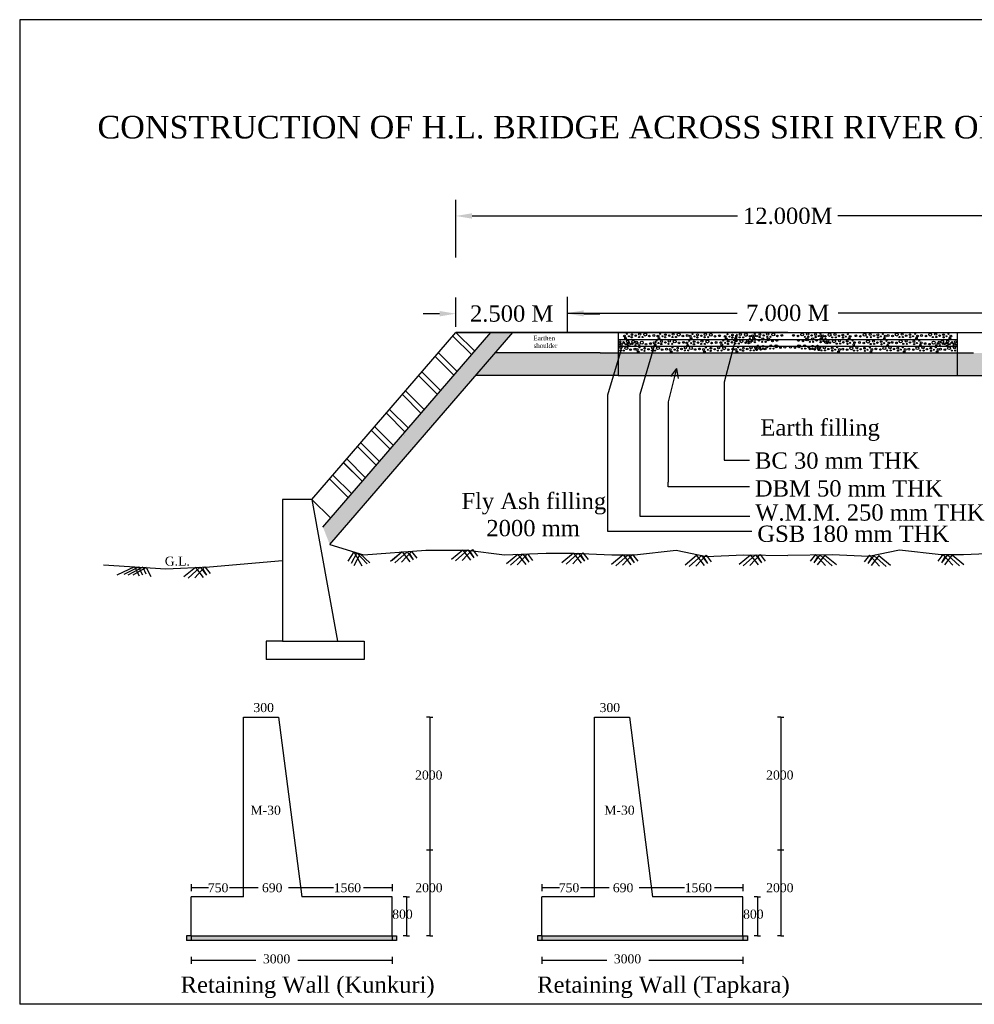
# Model space of a CAD drawing. Header units: inches. Extents: x -569 to 1089, y 56 to 242.
# Tile 3 of 5: x -25 to -14, y 56 to 67. Entities that reach past the tile are written whole.
import ezdxf

# ---------------------------------------------------------------- set-up
doc = ezdxf.new("R2010")
doc.units = ezdxf.units.IN
doc.header["$MEASUREMENT"] = 0
doc.dimstyles.get("Standard").update_dxf_attribs({"dimtxt": 0.18, "dimasz": 0.18, "dimexe": 0.18, "dimexo": 0.0625, "dimgap": 0.09, "dimtad": 0, "dimtih": 1, "dimtoh": 1, "dimdec": 4, "dimzin": 0, "dimdsep": 46, "dimtxsty": 'Standard', "dimcen": 0.09, "dimadec": 0, "dimazin": 0, "dimtfac": 1, "dimtdec": 4, "dimtofl": 0, "dimtmove": 0, "dimatfit": 3, "dimfxl": 1, "dimtolj": 1, "dimtzin": 0, "dimarcsym": 0})

# ---------------------------------------------------------------- blocks, each defined once
blk = doc.blocks.new('*D8')
at = {"color": 0, "lineweight": -2, "transparency": 16777216}
for p, q in [((-19.731, 64.579), (-19.731, 65.22)), ((-12.391, 64.579), (-12.391, 65.22)), ((-19.551, 65.04), (-16.616, 65.04)), ((-12.571, 65.04), (-15.506, 65.04))]:
    blk.add_line(p, q, dxfattribs=at)
at = {"color": 0, "transparency": 16777216}
for points in [[(-19.551, 65.07), (-19.551, 65.01), (-19.731, 65.04)], [(-12.571, 65.07), (-12.571, 65.01), (-12.391, 65.04)]]:
    blk.add_solid(points, dxfattribs=at)
at = {"layer": 'Defpoints', "color": 0, "transparency": 16777216}
for p in [(-12.391, 65.04), (-19.731, 64.516), (-12.391, 64.516)]:
    blk.add_point(p, dxfattribs=at)
at = {"color": 0, "transparency": 16777216, "insert": (-16.061, 65.04), "char_height": 0.18, "attachment_point": 5}
blk.add_mtext('\\A1;{\\fTimes New Roman|b0|i0|c0|p18;12.000M}', dxfattribs=at)
blk = doc.blocks.new('*D9')
at = {"color": 0, "lineweight": -2, "transparency": 16777216}
for p, q in [((-19.731, 63.812), (-19.731, 64.139)), ((-18.497, 63.812), (-18.497, 64.139)), ((-19.911, 63.959), (-20.091, 63.959)), ((-18.317, 63.959), (-18.137, 63.959))]:
    blk.add_line(p, q, dxfattribs=at)
at = {"color": 0, "transparency": 16777216}
for points in [[(-19.911, 63.989), (-19.911, 63.929), (-19.731, 63.959)], [(-18.317, 63.989), (-18.317, 63.929), (-18.497, 63.959)]]:
    blk.add_solid(points, dxfattribs=at)
at = {"layer": 'Defpoints', "color": 0, "transparency": 16777216}
for p in [(-19.731, 63.959), (-19.731, 63.75), (-18.497, 63.75)]:
    blk.add_point(p, dxfattribs=at)
at = {"color": 0, "transparency": 16777216, "insert": (-19.114, 63.959), "char_height": 0.18, "width": 1.2043, "attachment_point": 5}
blk.add_mtext('\\A1;{\\fTimes New Roman|b0|i0|c0|p18;2.500 M}', dxfattribs=at)

msp = doc.modelspace()

# ---------------------------------------------------------------- hatches: boundary and pattern name
at = {"true_color": 0x603913}
h = msp.add_hatch(dxfattribs=at)
h.set_pattern_fill('AR-SAND', color=39, angle=45, style=0)
h.paths.add_polyline_path([(-21.20093, 61.59666), (-21.12549, 61.40515), (-19.10129, 63.74955), (-19.34327, 63.74955)])
h = msp.add_hatch(dxfattribs=at)
h.set_pattern_fill('HONEY', color=39, scale=0.25, angle=45, style=0)
h.paths.add_polyline_path([(-21.20093, 61.59666), (-21.12549, 61.40515), (-19.10129, 63.74955), (-19.34327, 63.74955)])
h = msp.add_hatch(dxfattribs=at)
h.set_pattern_fill('HONEY', color=39, scale=0.25, angle=45, style=0)
h.paths.add_polyline_path([(-16.06082, 63.27455), (-16.06082, 63.52455), (-18.13505, 63.52455), (-19.29497, 63.52523), (-19.50943, 63.27685), (-18.72805, 63.27455), (-18.13505, 63.27455), (-17.93582, 63.27455)])
h = msp.add_hatch(dxfattribs=at)
h.set_pattern_fill('HONEY', color=39, scale=0.25, angle=45, style=0)
h.set_pattern_definition([(135, (-32.121647, -9e-14), (-0.014008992, 0.052282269), [0.03125, -0.0625]), (15, (-32.121647, -9e-14), (0.052282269, -0.014008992), [0.03125, -0.0625]), (75, (-32.121647, -9e-14), (0.038273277, 0.038273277), [-0.0625, 0.03125])])
h.paths.add_polyline_path([(-16.06082, 63.27455), (-16.06082, 63.52455), (-13.9866, 63.52455), (-12.82668, 63.52523), (-12.61222, 63.27685), (-13.3936, 63.27455), (-13.9866, 63.27455), (-14.18582, 63.27455)])
h = msp.add_hatch()
h.set_pattern_fill('AR-CONC', color=256, scale=0.01)
h.set_pattern_definition([(50, (-0.482227, 0.10197), (0.07172602, -0.006275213), [0.0075, -0.0825]), (355, (-0.48223, 0.10197), (-0.01387513, 0.07521921), [0.006, -0.066]), (100.45144, (-0.47625, 0.10145), (0.057850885, 0.068944), [0.00637402, -0.07011421]), (46.1842, (-0.48223, 0.12197), (0.10672413, -0.01655193), [0.01125, -0.12375]), (96.63564, (-0.47333, 0.12059), (0.0934662, 0.09741186), [0.00956103, -0.10517138]), (351.18416, (-0.48223, 0.12197), (0.0934662, 0.09741186), [0.009, -0.099]), (21, (-0.472227, 0.11697), (0.059690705, -0.04026189), [0.0075, -0.0825]), (326, (-0.47223, 0.11697), (0.02433153, 0.072515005), [0.006, -0.066]), (71.45144, (-0.46725, 0.113616), (0.08402224, 0.032253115), [0.00637402, -0.07011421]), (37.5, (-0.482227, 0.101971), (0.001215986, 0.033289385), [0, -0.0652, 0, -0.067, 0, -0.06625]), (7.5, (-0.482227, 0.10197), (0.026306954, 0.039441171), [0, -0.0382, 0, -0.0637, 0, -0.02525]), (327.5, (-0.504527, 0.101971), (0.053382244, -0.002255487), [0, -0.025, 0, -0.078, 0, -0.1035]), (317.5, (-0.514527, 0.10197), (0.058318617, 0.0100105), [0, -0.0325, 0, -0.0518, 0, -0.0735])])
h.paths.add_polyline_path([(-20.38745, 57.0252), (-20.38745, 57.0752), (-20.43745, 57.0752), (-22.66001, 57.0752), (-22.71001, 57.0752), (-22.71001, 57.0252)])
h = msp.add_hatch()
h.set_pattern_fill('AR-CONC', color=256, scale=0.01)
h.set_pattern_definition([(50, (3.39887, 0.10197), (0.07172602, -0.006275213), [0.0075, -0.0825]), (355, (3.39887, 0.10197), (-0.01387513, 0.07521921), [0.006, -0.066]), (100.45144, (3.404845, 0.10145), (0.057850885, 0.068944), [0.00637402, -0.07011421]), (46.1842, (3.39887, 0.12197), (0.10672413, -0.01655193), [0.01125, -0.12375]), (96.63564, (3.40776, 0.12059), (0.0934662, 0.09741186), [0.00956103, -0.10517138]), (351.18416, (3.39887, 0.12197), (0.0934662, 0.09741186), [0.009, -0.099]), (21, (3.40887, 0.11697), (0.059690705, -0.04026189), [0.0075, -0.0825]), (326, (3.40887, 0.11697), (0.02433153, 0.072515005), [0.006, -0.066]), (71.45144, (3.41384, 0.113616), (0.08402224, 0.032253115), [0.00637402, -0.07011421]), (37.5, (3.398868, 0.101971), (0.001215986, 0.033289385), [0, -0.0652, 0, -0.067, 0, -0.06625]), (7.5, (3.398868, 0.10197), (0.026306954, 0.039441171), [0, -0.0382, 0, -0.0637, 0, -0.02525]), (327.5, (3.376568, 0.101971), (0.053382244, -0.002255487), [0, -0.025, 0, -0.078, 0, -0.1035]), (317.5, (3.36657, 0.10197), (0.058318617, 0.0100105), [0, -0.0325, 0, -0.0518, 0, -0.0735])])
h.paths.add_polyline_path([(-16.50636, 57.0252), (-16.50636, 57.0752), (-16.55636, 57.0752), (-18.77891, 57.0752), (-18.82891, 57.0752), (-18.82891, 57.0252)])

# ---------------------------------------------------------------- linework, layer by layer
for p, q in [((-5.1576, 67.21136), (-24.55527, 67.21136)), ((-24.55527, 67.21136), (-24.55527, 56.31957)), ((-18.49734, 63.74955), (-18.49734, 64.14638)), ((-18.49734, 63.96638), (-16.6193, 63.96638)), ((-13.62426, 63.96638), (-15.50235, 63.96638)), ((-21.32236, 61.90491), (-19.73069, 63.74955)), ((-21.32236, 61.90491), (-19.73069, 63.74955)), ((-21.20093, 61.59666), (-19.34327, 63.74955)), ((-21.20093, 61.59666), (-19.34327, 63.74955)), ((-21.20093, 61.59666), (-19.34327, 63.74955)), ((-21.20093, 61.59666), (-19.34327, 63.74955)), ((-21.12549, 61.40515), (-19.10129, 63.74955)), ((-19.73069, 63.74955), (-12.39096, 63.74955)), ((-19.73069, 63.74955), (-15.56483, 63.74955)), ((-16.06082, 63.74955), (-19.73069, 63.74955)), ((-19.73069, 63.74955), (-19.52001, 63.54473)), ((-16.06082, 63.74955), (-17.93582, 63.74955)), ((-17.93582, 63.74955), (-17.93582, 63.74955)), ((-17.93582, 63.74955), (-17.93582, 63.67455)), ((-17.93582, 63.74955), (-17.93582, 63.27455)), ((-16.62468, 63.73189), (-16.76221, 63.20016)), ((-16.62468, 63.73189), (-16.65855, 63.65499)), ((-16.62468, 63.73189), (-16.63233, 63.64714)), ((-16.06082, 63.74955), (-12.39096, 63.74955)), ((-16.06082, 63.74955), (-14.18582, 63.74955)), ((-16.06082, 63.74955), (-14.18582, 63.74955)), ((-16.06082, 63.74955), (-12.39096, 63.74955)), ((-14.18582, 63.74955), (-14.18582, 63.74955)), ((-14.18582, 63.74955), (-14.18582, 63.67455)), ((-14.18582, 63.74955), (-14.18582, 63.27455)), ((-19.76427, 63.71063), (-19.55615, 63.50284)), ((-17.93582, 63.67455), (-14.18582, 63.67455)), ((-17.5219, 63.64986), (-17.69809, 63.06372)), ((-17.5219, 63.64986), (-17.53257, 63.63874)), ((-17.5219, 63.64986), (-17.51804, 63.63308)), ((-14.18648, 63.67455), (-14.18648, 63.67455)), ((-19.92306, 63.5266), (-19.71493, 63.31883)), ((-18.13505, 63.52455), (-14.00741, 63.52455)), ((-17.9038, 63.56302), (-18.05538, 63.05873)), ((-17.93582, 63.59955), (-14.18582, 63.59955)), ((-17.9038, 63.56302), (-17.91362, 63.5511)), ((-17.9038, 63.56302), (-17.90283, 63.54833)), ((-17.5474, 63.56503), (-17.56431, 63.5511)), ((-17.5474, 63.56503), (-17.54158, 63.54344)), ((-19.95859, 63.48543), (-19.75112, 63.27689)), ((-20.10544, 63.31362), (-19.89827, 63.10634)), ((-17.2907, 63.35279), (-17.38399, 62.98583)), ((-17.2907, 63.35279), (-17.35835, 63.26353)), ((-17.2907, 63.35279), (-17.27141, 63.24103)), ((-20.14147, 63.27187), (-19.93448, 63.06438)), ((-18.13505, 63.27455), (-18.72805, 63.27455)), ((-17.93582, 63.27455), (-18.59576, 63.27455)), ((-17.93582, 63.27455), (-13.41439, 63.27455)), ((-16.76221, 63.20016), (-16.76221, 62.33839)), ((-14.18582, 63.27455), (-13.52589, 63.27455)), ((-20.32198, 63.06429), (-20.1149, 62.85529)), ((-20.28681, 63.10505), (-20.07871, 62.89723)), ((-17.69809, 63.06372), (-17.69809, 61.72036)), ((-18.05538, 63.05873), (-18.05334, 61.55462)), ((-17.38399, 62.98583), (-17.38399, 62.09463)), ((-20.49979, 62.85735), (-20.29205, 62.64912)), ((-20.46376, 62.89911), (-20.25584, 62.69108)), ((-20.66442, 62.66724), (-20.45669, 62.459)), ((-20.66442, 62.66724), (-20.45669, 62.459)), ((-20.62839, 62.709), (-20.42048, 62.50097)), ((-20.62839, 62.709), (-20.42048, 62.50097)), ((-20.78274, 62.5303), (-20.57442, 62.32274)), ((-20.81797, 62.48947), (-20.6106, 62.28081)), ((-20.97273, 62.31011), (-20.76502, 62.10185)), ((-20.97103, 62.30836), (-20.76502, 62.10185)), ((-20.93676, 62.3518), (-20.72881, 62.14382)), ((-20.935, 62.35012), (-20.72881, 62.14382)), ((-16.76221, 62.33839), (-16.48243, 62.33839)), ((-21.12704, 62.13128), (-20.9193, 61.92305)), ((-21.09101, 62.17304), (-20.88309, 61.96501)), ((-17.38384, 62.04221), (-17.38399, 62.09463)), ((-16.48445, 62.04221), (-17.38384, 62.04221)), ((-21.32236, 61.90491), (-21.64969, 61.90491)), ((-21.64969, 61.90491), (-21.64969, 60.33511)), ((-21.32236, 61.90491), (-21.11423, 61.69714)), ((-21.32236, 61.90491), (-21.03852, 60.33511)), ((-17.69809, 61.72036), (-16.47971, 61.72036)), ((-18.05334, 61.55462), (-16.45644, 61.55462)), ((-20.85911, 61.3232), (-20.92609, 61.2212)), ((-20.85911, 61.3232), (-20.76962, 61.16909)), ((-20.32488, 61.32367), (-20.45295, 61.21843)), ((-20.32488, 61.32367), (-20.43534, 61.2283)), ((-20.27099, 61.32623), (-20.4055, 61.20421)), ((-20.22072, 61.32863), (-20.33195, 61.20895)), ((-20.32488, 61.32367), (-20.23942, 61.21369)), ((-20.27099, 61.32623), (-20.27099, 61.32623)), ((-20.27099, 61.32623), (-20.20383, 61.23739)), ((-20.22072, 61.32863), (-20.1635, 61.25636)), ((-19.65311, 61.34388), (-19.78118, 61.23863)), ((-19.59922, 61.34644), (-19.73373, 61.22441)), ((-19.54895, 61.34883), (-19.66018, 61.22915)), ((-19.65311, 61.34388), (-19.56765, 61.23389)), ((-19.59922, 61.34644), (-19.59922, 61.34644)), ((-19.59922, 61.34644), (-19.53206, 61.2576)), ((-19.57229, 61.32371), (-19.53206, 61.2576)), ((-19.54895, 61.34883), (-19.49172, 61.27656)), ((-20.82463, 61.31259), (-20.88815, 61.19751)), ((-20.78899, 61.30162), (-20.85971, 61.16909)), ((-20.82463, 61.31259), (-20.71272, 61.1904)), ((-20.78899, 61.30162), (-20.68427, 61.20462)), ((-20.24406, 61.30351), (-20.20383, 61.23739)), ((-19.04453, 61.29643), (-19.1726, 61.19119)), ((-18.99064, 61.299), (-19.12515, 61.17697)), ((-18.94037, 61.30139), (-19.0516, 61.18171)), ((-19.04453, 61.29643), (-18.95907, 61.18645)), ((-18.99064, 61.299), (-18.99064, 61.299)), ((-18.99064, 61.299), (-18.92348, 61.21016)), ((-18.96371, 61.27627), (-18.92348, 61.21016)), ((-18.94037, 61.30139), (-18.88315, 61.22912)), ((-18.43074, 61.30844), (-18.55881, 61.2032)), ((-18.37685, 61.311), (-18.51136, 61.18897)), ((-18.32658, 61.31339), (-18.43781, 61.19372)), ((-18.43074, 61.30844), (-18.34528, 61.19846)), ((-18.37685, 61.311), (-18.37685, 61.311)), ((-18.37685, 61.311), (-18.30969, 61.22216)), ((-18.34992, 61.28828), (-18.30969, 61.22216)), ((-18.32658, 61.31339), (-18.26935, 61.24112)), ((-17.88106, 61.29072), (-18.00914, 61.18548)), ((-17.82718, 61.29328), (-17.96168, 61.17126)), ((-17.7769, 61.29568), (-17.88813, 61.176)), ((-17.88106, 61.29072), (-17.7956, 61.18074)), ((-17.82718, 61.29328), (-17.82718, 61.29328)), ((-17.82718, 61.29328), (-17.76001, 61.20444)), ((-17.80025, 61.27056), (-17.76001, 61.20444)), ((-17.7769, 61.29568), (-17.71968, 61.22341)), ((-17.06851, 61.28255), (-17.19658, 61.17731)), ((-17.01462, 61.28512), (-17.14913, 61.16309)), ((-16.96435, 61.28751), (-17.07558, 61.16783)), ((-17.06851, 61.28255), (-16.98305, 61.17257)), ((-17.01462, 61.28512), (-17.01462, 61.28512)), ((-17.01462, 61.28512), (-16.94746, 61.19627)), ((-16.9877, 61.26239), (-16.94746, 61.19627)), ((-16.96435, 61.28751), (-16.90713, 61.21524)), ((-16.47133, 61.28974), (-16.59941, 61.1845)), ((-16.41745, 61.29231), (-16.55196, 61.17028)), ((-16.36717, 61.2947), (-16.47841, 61.17502)), ((-16.47133, 61.28974), (-16.38587, 61.17976)), ((-16.41745, 61.29231), (-16.41745, 61.29231)), ((-16.41745, 61.29231), (-16.35028, 61.20346)), ((-16.39052, 61.26958), (-16.35028, 61.20346)), ((-16.36717, 61.2947), (-16.30995, 61.22243)), ((-15.75447, 61.2947), (-15.8117, 61.22243)), ((-15.7042, 61.29231), (-15.77136, 61.20346)), ((-15.73113, 61.26958), (-15.77136, 61.20346)), ((-15.75447, 61.2947), (-15.64324, 61.17502)), ((-15.65032, 61.28974), (-15.73577, 61.17976)), ((-15.7042, 61.29231), (-15.56969, 61.17028)), ((-15.7042, 61.29231), (-15.7042, 61.29231)), ((-15.65032, 61.28974), (-15.52224, 61.1845)), ((-15.1573, 61.28751), (-15.21452, 61.21524)), ((-15.10702, 61.28512), (-15.17419, 61.19627)), ((-15.13395, 61.26239), (-15.17419, 61.19627)), ((-15.1573, 61.28751), (-15.04607, 61.16783)), ((-15.05314, 61.28255), (-15.1386, 61.17257)), ((-15.10702, 61.28512), (-14.97252, 61.16309)), ((-15.10702, 61.28512), (-15.10702, 61.28512)), ((-15.05314, 61.28255), (-14.92506, 61.17731)), ((-14.34474, 61.29568), (-14.40197, 61.22341)), ((-14.29447, 61.29328), (-14.36163, 61.20444)), ((-14.3214, 61.27056), (-14.36163, 61.20444)), ((-14.34474, 61.29568), (-14.23351, 61.176)), ((-14.24059, 61.29072), (-14.32604, 61.18074)), ((-14.29447, 61.29328), (-14.15996, 61.17126)), ((-14.29447, 61.29328), (-14.29447, 61.29328)), ((-14.24059, 61.29072), (-14.11251, 61.18548)), ((-23.28451, 61.15987), (-23.48077, 61.06645)), ((-23.23966, 61.15688), (-23.40435, 61.07507)), ((-23.19195, 61.1537), (-23.36001, 61.06846)), ((-23.15479, 61.15123), (-23.30506, 61.06549)), ((-23.28451, 61.15987), (-23.23526, 61.06104)), ((-23.23966, 61.15688), (-23.19665, 61.07142)), ((-23.19195, 61.1537), (-23.15952, 61.08033)), ((-23.15479, 61.15123), (-23.10584, 61.05207)), ((-22.61177, 61.15246), (-22.73984, 61.04722)), ((-22.55789, 61.15502), (-22.69239, 61.03299)), ((-22.50761, 61.15741), (-22.61884, 61.03773)), ((-22.61177, 61.15246), (-22.52631, 61.04247)), ((-22.55789, 61.15502), (-22.55789, 61.15502)), ((-22.55789, 61.15502), (-22.49072, 61.06618)), ((-22.53096, 61.13229), (-22.49072, 61.06618)), ((-22.50761, 61.15741), (-22.45039, 61.08514)), ((-21.64969, 60.33511), (-21.82969, 60.33511)), ((-21.82969, 60.33511), (-21.82969, 60.1338)), ((-21.64969, 60.33511), (-21.03852, 60.33511)), ((-21.03852, 60.33511), (-20.74674, 60.33511)), ((-20.74674, 60.33511), (-20.74674, 60.1338)), ((-20.74674, 60.1338), (-21.82969, 60.1338)), ((-22.07953, 57.50858), (-22.07953, 59.49459)), ((-22.07953, 59.49459), (-21.6923, 59.49459)), ((-21.6923, 59.49459), (-21.43635, 57.50858)), ((-20.01978, 59.49459), (-20.05478, 59.49459)), ((-20.01978, 59.49459), (-20.01978, 57.0752)), ((-20.01978, 59.49459), (-19.98478, 59.49459)), ((-18.19844, 57.50858), (-18.19844, 59.49459)), ((-18.19844, 59.49459), (-17.8112, 59.49459)), ((-17.8112, 59.49459), (-17.55526, 57.50858)), ((-16.13868, 59.49459), (-16.17368, 59.49459)), ((-16.13868, 59.49459), (-16.13868, 57.0752)), ((-16.13868, 59.49459), (-16.10368, 59.49459)), ((-20.05478, 58.02941), (-19.98478, 58.02941)), ((-16.17368, 58.02941), (-16.10368, 58.02941)), ((-22.66001, 57.64973), (-22.66001, 57.57137)), ((-20.43745, 57.64973), (-20.43745, 57.57137)), ((-18.77891, 57.64973), (-18.77891, 57.57137)), ((-16.55636, 57.64973), (-16.55636, 57.57137)), ((-22.66001, 57.61055), (-22.4665, 57.61055)), ((-22.23322, 57.61055), (-22.07953, 57.61055)), ((-22.07953, 57.61055), (-21.9176, 57.61055)), ((-21.58379, 57.61055), (-21.08437, 57.61055)), ((-20.75119, 57.61055), (-20.43745, 57.61055)), ((-18.77891, 57.61055), (-18.5854, 57.61055)), ((-18.35213, 57.61055), (-18.19844, 57.61055)), ((-18.19844, 57.61055), (-18.03651, 57.61055)), ((-17.70269, 57.61055), (-17.20328, 57.61055)), ((-16.87009, 57.61055), (-16.55636, 57.61055)), ((-22.07953, 57.50858), (-22.66001, 57.50858)), ((-22.66001, 57.0752), (-22.66001, 57.50858)), ((-20.43745, 57.50858), (-21.43635, 57.50858)), ((-20.43745, 57.0752), (-20.43745, 57.50858)), ((-20.27778, 57.50858), (-20.31278, 57.50858)), ((-20.27778, 57.50858), (-20.27778, 57.0752)), ((-20.27778, 57.50858), (-20.24278, 57.50858)), ((-18.77891, 57.0752), (-18.77891, 57.50858)), ((-18.19844, 57.50858), (-18.77891, 57.50858)), ((-16.55636, 57.50858), (-17.55526, 57.50858)), ((-16.55636, 57.0752), (-16.55636, 57.50858)), ((-16.39669, 57.50858), (-16.43169, 57.50858)), ((-16.39669, 57.50858), (-16.39669, 57.0752)), ((-16.39669, 57.50858), (-16.36169, 57.50858)), ((-22.66001, 57.0752), (-22.71001, 57.0752)), ((-22.71001, 57.0752), (-22.71001, 57.0252)), ((-22.66001, 57.0752), (-20.43745, 57.0752)), ((-22.66001, 57.0752), (-22.66001, 57.0252)), ((-20.43745, 57.0752), (-20.38745, 57.0752)), ((-20.43745, 57.0752), (-20.43745, 57.0252)), ((-20.38745, 57.0752), (-20.38745, 57.0252)), ((-20.27778, 57.0752), (-20.31278, 57.0752)), ((-20.27778, 57.0752), (-20.24278, 57.0752)), ((-20.01978, 57.0752), (-20.05478, 57.0752)), ((-20.01978, 57.0752), (-19.98478, 57.0752)), ((-18.77891, 57.0752), (-18.82891, 57.0752)), ((-18.82891, 57.0752), (-18.82891, 57.0252)), ((-18.77891, 57.0752), (-16.55636, 57.0752)), ((-18.77891, 57.0752), (-18.77891, 57.0252)), ((-16.55636, 57.0752), (-16.50636, 57.0752)), ((-16.55636, 57.0752), (-16.55636, 57.0252)), ((-16.50636, 57.0752), (-16.50636, 57.0252)), ((-16.39669, 57.0752), (-16.43169, 57.0752)), ((-16.39669, 57.0752), (-16.36169, 57.0752)), ((-16.13868, 57.0752), (-16.17368, 57.0752)), ((-16.13868, 57.0752), (-16.10368, 57.0752)), ((-20.38745, 57.0252), (-22.71001, 57.0252)), ((-16.50636, 57.0252), (-18.82891, 57.0252)), ((-22.66001, 56.84633), (-22.66001, 56.76798)), ((-22.66001, 56.80716), (-21.94207, 56.80716)), ((-21.47807, 56.80716), (-20.43745, 56.80716)), ((-20.43745, 56.84633), (-20.43745, 56.76798)), ((-18.77891, 56.84633), (-18.77891, 56.76798)), ((-18.77891, 56.80716), (-18.06098, 56.80716)), ((-17.59697, 56.80716), (-16.55636, 56.80716)), ((-16.55636, 56.84633), (-16.55636, 56.76798)), ((-11.79622, 56.31957), (-24.55527, 56.31957))]:
    msp.add_line(p, q)
for points in [[(-18.13505, 63.52455), (-19.29497, 63.52523)], [(-18.72805, 63.27455), (-19.50943, 63.27685)], [(-21.12549, 61.40515), (-20.75356, 61.29072), (-20.06203, 61.34388), (-19.60101, 61.34388), (-19.19319, 61.29072), (-18.73217, 61.30844), (-18.43074, 61.30844), (-18.00518, 61.29072), (-17.75694, 61.29072), (-17.29592, 61.34388), (-16.95903, 61.273), (-16.5512, 61.29072), (-16.06082, 61.28472)], [(-10.99616, 61.40515), (-11.36809, 61.29072), (-12.05962, 61.34388), (-12.52063, 61.34388), (-12.92846, 61.29072), (-13.38948, 61.30844), (-13.69091, 61.30844), (-14.11647, 61.29072), (-14.36471, 61.29072), (-14.82572, 61.34388), (-15.16262, 61.273), (-15.57045, 61.29072), (-16.06082, 61.28472)], [(-23.62972, 61.18286), (-22.93931, 61.13687), (-22.45602, 61.15987), (-21.64969, 61.2279)]]:
    msp.add_lwpolyline(points)
for centre, radius in [((-17.86542, 63.71226), 0.01047), ((-17.83982, 63.73494), 0.00524), ((-17.78337, 63.7268), 0.00989), ((-17.7409, 63.71633), 0.00815), ((-17.69747, 63.73226), 0.0119), ((-17.63648, 63.7278), 0.01636), ((-17.59037, 63.71145), 0.00892), ((-17.54128, 63.7174), 0.0104), ((-17.49542, 63.71226), 0.01047), ((-17.46982, 63.73494), 0.00524), ((-17.41338, 63.7268), 0.00989), ((-17.3709, 63.71633), 0.00815), ((-17.32747, 63.73226), 0.0119), ((-17.26648, 63.7278), 0.01636), ((-17.22037, 63.71145), 0.00892), ((-17.17128, 63.7174), 0.0104), ((-17.14009, 63.71038), 0.01047), ((-17.11448, 63.73306), 0.00524), ((-17.05804, 63.72492), 0.00989), ((-17.01556, 63.71445), 0.00815), ((-16.97213, 63.73038), 0.0119), ((-16.91115, 63.72592), 0.01636), ((-16.86503, 63.70957), 0.00892), ((-16.81595, 63.71552), 0.0104), ((-16.75242, 63.70851), 0.01047), ((-16.72681, 63.73118), 0.00524), ((-16.67037, 63.72304), 0.00989), ((-16.62789, 63.71258), 0.00815), ((-16.58446, 63.7285), 0.0119), ((-16.52347, 63.72404), 0.01636), ((-16.44972, 63.71414), 0.01047), ((-16.42828, 63.71364), 0.0104), ((-16.42412, 63.73681), 0.00524), ((-16.40084, 63.71181), 0.00582), ((-16.36767, 63.72867), 0.00989), ((-16.32519, 63.71821), 0.00815), ((-16.28177, 63.73413), 0.0119), ((-16.22078, 63.72968), 0.01636), ((-16.17467, 63.71333), 0.00892), ((-16.12558, 63.71927), 0.0104), ((-15.99607, 63.71927), 0.0104), ((-15.94698, 63.71333), 0.00892), ((-15.90087, 63.72968), 0.01636), ((-15.83988, 63.73413), 0.0119), ((-15.79645, 63.71821), 0.00815), ((-15.75397, 63.72867), 0.00989), ((-15.7208, 63.71181), 0.00582), ((-15.69337, 63.71364), 0.0104), ((-15.69753, 63.73681), 0.00524), ((-15.67192, 63.71414), 0.01047), ((-15.59817, 63.72404), 0.01636), ((-15.53719, 63.7285), 0.0119), ((-15.49376, 63.71258), 0.00815), ((-15.45128, 63.72304), 0.00989), ((-15.39483, 63.73118), 0.00524), ((-15.36923, 63.70851), 0.01047), ((-15.3057, 63.71552), 0.0104), ((-15.25661, 63.70957), 0.00892), ((-15.2105, 63.72592), 0.01636), ((-15.14951, 63.73038), 0.0119), ((-15.10609, 63.71445), 0.00815), ((-15.06361, 63.72492), 0.00989), ((-15.00716, 63.73306), 0.00524), ((-14.98156, 63.71038), 0.01047), ((-14.95036, 63.7174), 0.0104), ((-14.90128, 63.71145), 0.00892), ((-14.85516, 63.7278), 0.01636), ((-14.79418, 63.73226), 0.0119), ((-14.75075, 63.71633), 0.00815), ((-14.70827, 63.7268), 0.00989), ((-14.65183, 63.73494), 0.00524), ((-14.62622, 63.71226), 0.01047), ((-14.58036, 63.7174), 0.0104), ((-14.53128, 63.71145), 0.00892), ((-14.48517, 63.7278), 0.01636), ((-14.42418, 63.73226), 0.0119), ((-14.38075, 63.71633), 0.00815), ((-14.33827, 63.7268), 0.00989), ((-14.28183, 63.73494), 0.00524), ((-14.25622, 63.71226), 0.01047), ((-17.91686, 63.64791), 0.00989), ((-17.91919, 63.61942), 0.00698), ((-17.90371, 63.62297), 0.01047), ((-17.87811, 63.64564), 0.00524), ((-17.87438, 63.63744), 0.00815), ((-17.85437, 63.68784), 0.00931), ((-17.85483, 63.62064), 0.00582), ((-17.83839, 63.62216), 0.00595), ((-17.83095, 63.65337), 0.0119), ((-17.82166, 63.6375), 0.00989), ((-17.82399, 63.60902), 0.00698), ((-17.81654, 63.70994), 0.00582), ((-17.79972, 63.62216), 0.00595), ((-17.7857, 63.69831), 0.00698), ((-17.77918, 63.62704), 0.00815), ((-17.76997, 63.64891), 0.01636), ((-17.74319, 63.61175), 0.00595), ((-17.73576, 63.64296), 0.0119), ((-17.72386, 63.63256), 0.00892), ((-17.70491, 63.70105), 0.00595), ((-17.70452, 63.61175), 0.00595), ((-17.67477, 63.6385), 0.01636), ((-17.66623, 63.70105), 0.00595), ((-17.62866, 63.62216), 0.00892), ((-17.57957, 63.6281), 0.0104), ((-17.53867, 63.63713), 0.01047), ((-17.52761, 63.61271), 0.00931), ((-17.51306, 63.6598), 0.00524), ((-17.48979, 63.6348), 0.00582), ((-17.48437, 63.68784), 0.00931), ((-17.45662, 63.65166), 0.00989), ((-17.45895, 63.62317), 0.00698), ((-17.44654, 63.70994), 0.00582), ((-17.4157, 63.69831), 0.00698), ((-17.41414, 63.6412), 0.00815), ((-17.37815, 63.62591), 0.00595), ((-17.37071, 63.65712), 0.0119), ((-17.33947, 63.62591), 0.00595), ((-17.33491, 63.70105), 0.00595), ((-17.30972, 63.65266), 0.01636), ((-17.29623, 63.70105), 0.00595), ((-17.26361, 63.63632), 0.00892), ((-17.21453, 63.64226), 0.0104), ((-17.17769, 63.63525), 0.01047), ((-17.16663, 63.61083), 0.00931), ((-17.15209, 63.65792), 0.00524), ((-17.12903, 63.68597), 0.00931), ((-17.12881, 63.63292), 0.00582), ((-17.09564, 63.64978), 0.00989), ((-17.09797, 63.6213), 0.00698), ((-17.09121, 63.70806), 0.00582), ((-17.06037, 63.69643), 0.00698), ((-17.05316, 63.63932), 0.00815), ((-17.01717, 63.62404), 0.00595), ((-17.00973, 63.65524), 0.0119), ((-16.97957, 63.69917), 0.00595), ((-16.9785, 63.62404), 0.00595), ((-16.94875, 63.65079), 0.01636), ((-16.9409, 63.69917), 0.00595), ((-16.90264, 63.63444), 0.00892), ((-16.85355, 63.64038), 0.0104), ((-16.8013, 63.63901), 0.01047), ((-16.79024, 63.61459), 0.00931), ((-16.77569, 63.66168), 0.00524), ((-16.75242, 63.63668), 0.00582), ((-16.74136, 63.68409), 0.00931), ((-16.71925, 63.65354), 0.00989), ((-16.72158, 63.62505), 0.00698), ((-16.70354, 63.70618), 0.00582), ((-16.67677, 63.64308), 0.00815), ((-16.6727, 63.69455), 0.00698), ((-16.64078, 63.62779), 0.00595), ((-16.63334, 63.659), 0.0119), ((-16.60211, 63.62779), 0.00595), ((-16.5919, 63.69729), 0.00595), ((-16.57236, 63.65454), 0.01636), ((-16.55322, 63.69729), 0.00595), ((-16.52624, 63.63819), 0.00892), ((-16.50425, 63.65902), 0.01047), ((-16.49319, 63.6346), 0.00931), ((-16.47716, 63.64414), 0.0104), ((-16.47736, 63.70769), 0.00892), ((-16.47864, 63.68169), 0.00524), ((-16.45536, 63.65669), 0.00582), ((-16.43867, 63.68972), 0.00931), ((-16.4222, 63.67355), 0.00989), ((-16.42452, 63.64506), 0.00698), ((-16.39028, 63.60669), 0.00524), ((-16.37972, 63.66309), 0.00815), ((-16.37, 63.70019), 0.00698), ((-16.34373, 63.6478), 0.00595), ((-16.33629, 63.67901), 0.0119), ((-16.33383, 63.59855), 0.00989), ((-16.30505, 63.6478), 0.00595), ((-16.2892, 63.70293), 0.00595), ((-16.2753, 63.67455), 0.01636), ((-16.24793, 63.60401), 0.0119), ((-16.25053, 63.70293), 0.00595), ((-16.22919, 63.65821), 0.00892), ((-16.18694, 63.59955), 0.01636), ((-16.1801, 63.66415), 0.0104), ((-15.94154, 63.66415), 0.0104), ((-15.93471, 63.59955), 0.01636), ((-15.89246, 63.65821), 0.00892), ((-15.87372, 63.60401), 0.0119), ((-15.87112, 63.70293), 0.00595), ((-15.84634, 63.67455), 0.01636), ((-15.83244, 63.70293), 0.00595), ((-15.81659, 63.6478), 0.00595), ((-15.78782, 63.59855), 0.00989), ((-15.78536, 63.67901), 0.0119), ((-15.77792, 63.6478), 0.00595), ((-15.75165, 63.70019), 0.00698), ((-15.74193, 63.66309), 0.00815), ((-15.73137, 63.60669), 0.00524), ((-15.69945, 63.67355), 0.00989), ((-15.69712, 63.64506), 0.00698), ((-15.68298, 63.68972), 0.00931), ((-15.66628, 63.65669), 0.00582), ((-15.64449, 63.64414), 0.0104), ((-15.64428, 63.70769), 0.00892), ((-15.64301, 63.68169), 0.00524), ((-15.62846, 63.6346), 0.00931), ((-15.6174, 63.65902), 0.01047), ((-15.5954, 63.63819), 0.00892), ((-15.56842, 63.69729), 0.00595), ((-15.54929, 63.65454), 0.01636), ((-15.52975, 63.69729), 0.00595), ((-15.51954, 63.62779), 0.00595), ((-15.4883, 63.659), 0.0119), ((-15.48087, 63.62779), 0.00595), ((-15.44895, 63.69455), 0.00698), ((-15.44488, 63.64308), 0.00815), ((-15.41811, 63.70618), 0.00582), ((-15.4024, 63.65354), 0.00989), ((-15.40007, 63.62505), 0.00698), ((-15.38029, 63.68409), 0.00931), ((-15.36923, 63.63668), 0.00582), ((-15.34595, 63.66168), 0.00524), ((-15.3314, 63.61459), 0.00931), ((-15.32035, 63.63901), 0.01047), ((-15.2681, 63.64038), 0.0104), ((-15.21901, 63.63444), 0.00892), ((-15.1729, 63.65079), 0.01636), ((-15.18075, 63.69917), 0.00595), ((-15.14315, 63.62404), 0.00595), ((-15.14208, 63.69917), 0.00595), ((-15.11191, 63.65524), 0.0119), ((-15.10448, 63.62404), 0.00595), ((-15.06849, 63.63932), 0.00815), ((-15.06128, 63.69643), 0.00698), ((-15.03044, 63.70806), 0.00582), ((-15.02601, 63.64978), 0.00989), ((-15.02368, 63.6213), 0.00698), ((-14.99262, 63.68597), 0.00931), ((-14.99284, 63.63292), 0.00582), ((-14.96956, 63.65792), 0.00524), ((-14.95501, 63.61083), 0.00931), ((-14.94396, 63.63525), 0.01047), ((-14.90712, 63.64226), 0.0104), ((-14.85803, 63.63632), 0.00892), ((-14.82542, 63.70105), 0.00595), ((-14.81192, 63.65266), 0.01636), ((-14.78674, 63.70105), 0.00595), ((-14.78217, 63.62591), 0.00595), ((-14.75094, 63.65712), 0.0119), ((-14.7435, 63.62591), 0.00595), ((-14.70751, 63.6412), 0.00815), ((-14.70594, 63.69831), 0.00698), ((-14.6751, 63.70994), 0.00582), ((-14.66503, 63.65166), 0.00989), ((-14.6627, 63.62317), 0.00698), ((-14.63728, 63.68784), 0.00931), ((-14.63186, 63.6348), 0.00582), ((-14.60858, 63.6598), 0.00524), ((-14.59404, 63.61271), 0.00931), ((-14.58298, 63.63713), 0.01047), ((-14.54208, 63.6281), 0.0104), ((-14.49299, 63.62216), 0.00892), ((-14.44688, 63.6385), 0.01636), ((-14.45542, 63.70105), 0.00595), ((-14.41713, 63.61175), 0.00595), ((-14.41674, 63.70105), 0.00595), ((-14.39779, 63.63256), 0.00892), ((-14.38589, 63.64296), 0.0119), ((-14.37845, 63.61175), 0.00595), ((-14.35168, 63.64891), 0.01636), ((-14.34246, 63.62704), 0.00815), ((-14.33594, 63.69831), 0.00698), ((-14.32193, 63.62216), 0.00595), ((-14.3051, 63.70994), 0.00582), ((-14.29998, 63.6375), 0.00989), ((-14.29766, 63.60902), 0.00698), ((-14.29069, 63.65337), 0.0119), ((-14.28326, 63.62216), 0.00595), ((-14.26728, 63.68784), 0.00931), ((-14.26682, 63.62064), 0.00582), ((-14.24727, 63.63744), 0.00815), ((-14.24354, 63.64564), 0.00524), ((-14.21794, 63.62297), 0.01047), ((-14.20479, 63.64791), 0.00989), ((-14.20246, 63.61942), 0.00698), ((-17.91362, 63.5511), 0.00595), ((-17.90619, 63.58231), 0.0119), ((-17.89266, 63.59855), 0.00931), ((-17.87495, 63.5511), 0.00595), ((-17.8452, 63.57785), 0.01636), ((-17.79909, 63.5615), 0.00892), ((-17.75, 63.56745), 0.0104), ((-17.72483, 63.56232), 0.01047), ((-17.71378, 63.5379), 0.00931), ((-17.69923, 63.58499), 0.00524), ((-17.67595, 63.55999), 0.00582), ((-17.64278, 63.57685), 0.00989), ((-17.64511, 63.54836), 0.00698), ((-17.6003, 63.56639), 0.00815), ((-17.56431, 63.5511), 0.00595), ((-17.55688, 63.58231), 0.0119), ((-17.52564, 63.5511), 0.00595), ((-17.49589, 63.57785), 0.01636), ((-17.44978, 63.5615), 0.00892), ((-17.40069, 63.56745), 0.0104), ((-17.36006, 63.56387), 0.01047), ((-17.349, 63.53945), 0.00931), ((-17.33445, 63.58655), 0.00524), ((-17.31118, 63.56155), 0.00582), ((-17.27801, 63.57841), 0.00989), ((-17.28034, 63.54992), 0.00698), ((-17.23553, 63.56794), 0.00815), ((-17.19954, 63.55266), 0.00595), ((-17.1921, 63.58387), 0.0119), ((-17.16087, 63.55266), 0.00595), ((-17.13112, 63.57941), 0.01636), ((-17.085, 63.56306), 0.00892), ((-17.03592, 63.569), 0.0104), ((-16.99307, 63.56199), 0.01047), ((-16.98201, 63.53758), 0.00931), ((-16.96746, 63.58467), 0.00524), ((-16.94419, 63.55967), 0.00582), ((-16.91102, 63.57653), 0.00989), ((-16.91335, 63.54804), 0.00698), ((-16.86854, 63.56606), 0.00815), ((-16.83255, 63.55078), 0.00595), ((-16.82511, 63.58199), 0.0119), ((-16.79387, 63.55078), 0.00595), ((-16.76413, 63.57753), 0.01636), ((-16.71801, 63.56118), 0.00892), ((-16.66893, 63.56713), 0.0104), ((-16.63397, 63.56387), 0.01047), ((-16.62291, 63.53945), 0.00931), ((-16.60837, 63.58655), 0.00524), ((-16.58509, 63.56155), 0.00582), ((-16.55192, 63.57841), 0.00989), ((-16.55425, 63.54992), 0.00698), ((-16.50944, 63.56794), 0.00815), ((-16.47345, 63.55266), 0.00595), ((-16.46602, 63.58387), 0.0119), ((-16.43478, 63.55266), 0.00595), ((-16.41588, 63.58402), 0.01047), ((-16.40503, 63.57941), 0.01636), ((-16.40482, 63.5596), 0.00931), ((-16.367, 63.58169), 0.00582), ((-16.35892, 63.56306), 0.00892), ((-16.33616, 63.57006), 0.00698), ((-16.30983, 63.569), 0.0104), ((-16.29135, 63.58809), 0.00815), ((-16.25536, 63.5728), 0.00595), ((-16.21669, 63.5728), 0.00595), ((-16.14083, 63.58321), 0.00892), ((-16.09174, 63.58915), 0.0104), ((-16.02991, 63.58915), 0.0104), ((-15.98082, 63.58321), 0.00892), ((-15.90496, 63.5728), 0.00595), ((-15.86628, 63.5728), 0.00595), ((-15.83029, 63.58809), 0.00815), ((-15.81182, 63.569), 0.0104), ((-15.78549, 63.57006), 0.00698), ((-15.76273, 63.56306), 0.00892), ((-15.75465, 63.58169), 0.00582), ((-15.71662, 63.57941), 0.01636), ((-15.71682, 63.5596), 0.00931), ((-15.70577, 63.58402), 0.01047), ((-15.68687, 63.55266), 0.00595), ((-15.65563, 63.58387), 0.0119), ((-15.64819, 63.55266), 0.00595), ((-15.6122, 63.56794), 0.00815), ((-15.56973, 63.57841), 0.00989), ((-15.5674, 63.54992), 0.00698), ((-15.53656, 63.56155), 0.00582), ((-15.51328, 63.58655), 0.00524), ((-15.49873, 63.53945), 0.00931), ((-15.48768, 63.56387), 0.01047), ((-15.45272, 63.56713), 0.0104), ((-15.40363, 63.56118), 0.00892), ((-15.35752, 63.57753), 0.01636), ((-15.32777, 63.55078), 0.00595), ((-15.29654, 63.58199), 0.0119), ((-15.2891, 63.55078), 0.00595), ((-15.25311, 63.56606), 0.00815), ((-15.21063, 63.57653), 0.00989), ((-15.2083, 63.54804), 0.00698), ((-15.17746, 63.55967), 0.00582), ((-15.15418, 63.58467), 0.00524), ((-15.13964, 63.53758), 0.00931), ((-15.12858, 63.56199), 0.01047), ((-15.08573, 63.569), 0.0104), ((-15.03664, 63.56306), 0.00892), ((-14.99053, 63.57941), 0.01636), ((-14.96078, 63.55266), 0.00595), ((-14.92954, 63.58387), 0.0119), ((-14.92211, 63.55266), 0.00595), ((-14.88612, 63.56794), 0.00815), ((-14.84364, 63.57841), 0.00989), ((-14.84131, 63.54992), 0.00698), ((-14.81047, 63.56155), 0.00582), ((-14.78719, 63.58655), 0.00524), ((-14.77264, 63.53945), 0.00931), ((-14.76159, 63.56387), 0.01047), ((-14.72096, 63.56745), 0.0104), ((-14.67187, 63.5615), 0.00892), ((-14.62576, 63.57785), 0.01636), ((-14.59601, 63.5511), 0.00595), ((-14.56477, 63.58231), 0.0119), ((-14.55733, 63.5511), 0.00595), ((-14.52134, 63.56639), 0.00815), ((-14.47886, 63.57685), 0.00989), ((-14.47654, 63.54836), 0.00698), ((-14.4457, 63.55999), 0.00582), ((-14.42242, 63.58499), 0.00524), ((-14.40787, 63.5379), 0.00931), ((-14.39682, 63.56232), 0.01047), ((-14.37165, 63.56745), 0.0104), ((-14.32256, 63.5615), 0.00892), ((-14.27645, 63.57785), 0.01636), ((-14.2467, 63.5511), 0.00595), ((-14.22899, 63.59855), 0.00931), ((-14.21546, 63.58231), 0.0119), ((-14.20802, 63.5511), 0.00595)]:
    msp.add_circle(centre, radius)
msp.add_solid([(-18.31734, 63.99638), (-18.31734, 63.93638), (-18.49734, 63.96638)])

# ---------------------------------------------------------------- texts
for s, insert, char_height, attachment_point in [('\\A1;{\\fTimes New Roman|b0|i0|c0|p18;CONSTRUCTION OF H.L. BRIDGE ACROSS SIRI RIVER ON KUNKURI-TAPKARA -LAWAKERA ROAD}', (-23.69522, 66.14776), 0.25, 1), ('\\A1;{\\fTimes New Roman|b0|i0|c0|p18;7.000 M}', (-16.06082, 63.96638), 0.18, 5), ('{\\fTimes New Roman|b0|i0|c0|p18;Earthen \\Pshoulder}', (-18.87165, 63.71432), 0.05, 1), ('{\\fTimes New Roman|b0|i0|c0|p18;    Earth filling }', (-16.63461, 62.79076), 0.18, 1), ('{\\fTimes New Roman|b0|i0|c0|p18;BC 30 mm THK}', (-16.42243, 62.42457), 0.18, 1), ('{\\fTimes New Roman|b0|i0|c0|p18;DBM 50 mm THK }', (-16.42445, 62.11644), 0.18, 1), ('{\\fTimes New Roman|b0|i0|c0|p18;W.M.M. 250 mm THK}', (-16.41971, 61.85008), 0.18, 1), ('{\\fTimes New Roman|b0|i0|c0|p18;GSB 180 mm THK}', (-16.39644, 61.61485), 0.18, 1)]:
    msp.add_mtext(s, dxfattribs=dict(insert=insert, char_height=char_height, attachment_point=attachment_point))
for s, insert, char_height, width, attachment_point in [('\\pi0.01153;{\\fTimes New Roman|b0|i0|c0|p18;Fly Ash filling   \\P\\pi0.28737;2000 mm}', (-19.68121, 61.97739), 0.18, 1.5793306, 1), ('{\\fTimes New Roman|b0|i0|c0|p18;G.L.}', (-22.67338, 61.27197), 0.1, 0.3068893, 3), ('{\\fTimes New Roman|b0|i0|c0|p18;300}', (-21.74332, 59.65224), 0.1, 0.3068893, 3), ('{\\fTimes New Roman|b0|i0|c0|p18;300}', (-17.91486, 59.65224), 0.1, 0.3068893, 3), ('{\\fTimes New Roman|b0|i0|c0|p18;2000}', (-19.8795, 58.90595), 0.1, 0.3068893, 3), ('{\\fTimes New Roman|b0|i0|c0|p18;2000}', (-15.99684, 58.90595), 0.1, 0.3068893, 3), ('{\\fTimes New Roman|b0|i0|c0|p18;M-30}', (-21.66681, 58.51697), 0.1, 0.3068893, 3), ('{\\fTimes New Roman|b0|i0|c0|p18;M-30}', (-17.7537, 58.51697), 0.1, 0.3068893, 3), ('{\\fTimes New Roman|b0|i0|c0|p18;750}', (-22.24718, 57.65924), 0.1, 0.3068893, 3), ('{\\fTimes New Roman|b0|i0|c0|p18;690}', (-21.64933, 57.65924), 0.1, 0.3068893, 3), ('{\\fTimes New Roman|b0|i0|c0|p18;1560}', (-20.77961, 57.65924), 0.1, 0.3068893, 3), ('{\\fTimes New Roman|b0|i0|c0|p18;2000}', (-19.87793, 57.65924), 0.1, 0.3068893, 3), ('{\\fTimes New Roman|b0|i0|c0|p18;750}', (-18.36609, 57.65924), 0.1, 0.3068893, 3), ('{\\fTimes New Roman|b0|i0|c0|p18;690}', (-17.76824, 57.65924), 0.1, 0.3068893, 3), ('{\\fTimes New Roman|b0|i0|c0|p18;1560}', (-16.89852, 57.65924), 0.1, 0.3068893, 3), ('{\\fTimes New Roman|b0|i0|c0|p18;2000}', (-15.99684, 57.65924), 0.1, 0.3068893, 3), ('{\\fTimes New Roman|b0|i0|c0|p18;800}', (-20.20849, 57.36703), 0.1, 0.3068893, 3), ('{\\fTimes New Roman|b0|i0|c0|p18;800}', (-16.32739, 57.36703), 0.1, 0.3068893, 3), ('{\\fTimes New Roman|b0|i0|c0|p18;3000}', (-21.56273, 56.87241), 0.1, 0.3068893, 3), ('{\\fTimes New Roman|b0|i0|c0|p18;3000}', (-17.68164, 56.87241), 0.1, 0.3068893, 3), ('{\\fTimes New Roman|b0|i0|c0|p18;Retaining Wall (Kunkuri)}', (-22.77471, 56.62698), 0.18, 2.8416278, 1), ('\\pi0.0621;{\\fTimes New Roman|b0|i0|c0|p18;Retaining Wall (Tapkara)}', (-18.89362, 56.62698), 0.18, 2.8391293, 1)]:
    msp.add_mtext(s, dxfattribs=dict(insert=insert, char_height=char_height, width=width, attachment_point=attachment_point))

# ---------------------------------------------------------------- dimensions: what is measured, and where the dimension line sits
for base, p1, p2, text, picture, middle in [((-12.39096, 65.04014), (-19.73069, 64.5161), (-12.39096, 64.5161), '{\\fTimes New Roman|b0|i0|c0|p18;12.000M}', '*D8', (-16.06082, 65.04014)), ((-19.73069, 63.95882), (-18.49734, 63.74955), (-19.73069, 63.74955), '{\\fTimes New Roman|b0|i0|c0|p18;2.500 M}', '*D9', (-19.11401, 63.95882))]:
    dim = msp.add_linear_dim(base=base, p1=p1, p2=p2, text=text, dimstyle='Standard')
    dim.commit()
    dim.dimension.update_dxf_attribs({"geometry": picture, "text_midpoint": middle})

doc.saveas('drawing.dxf')
